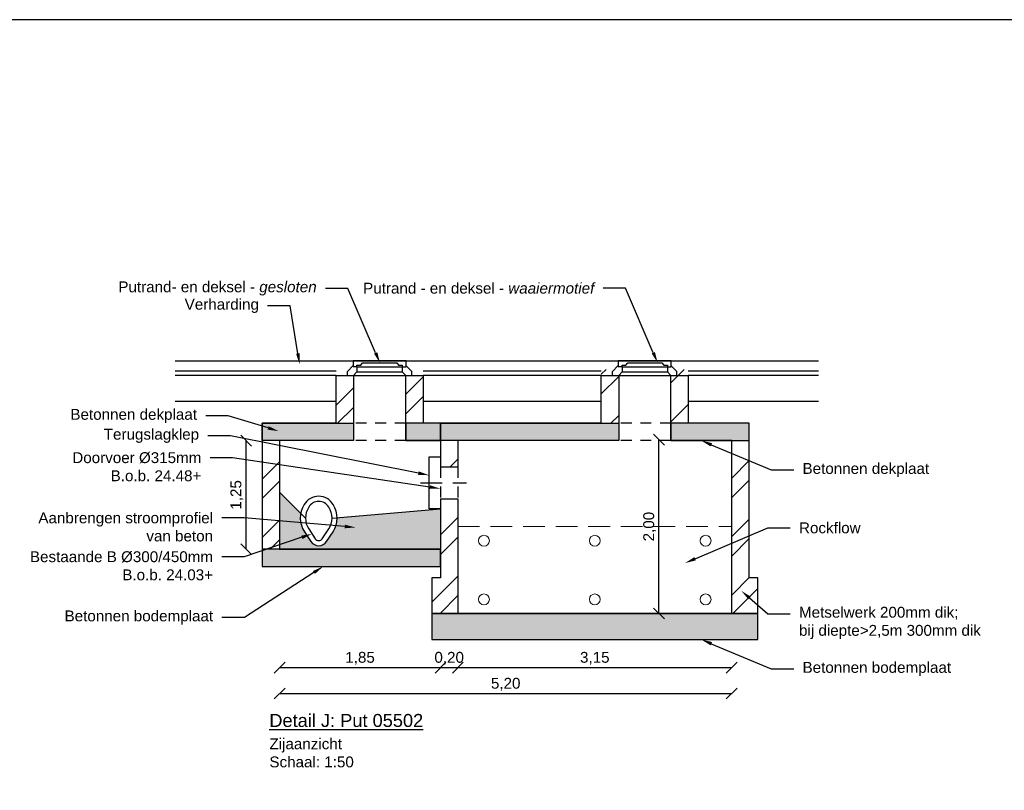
# Model space of a CAD drawing. Header units: metres. Extents: x 8 to 122, y -18 to 26.
# Tile 40 of 54: x 45 to 56, y 15 to 24. Entities that reach past the tile are written whole.
import ezdxf
from ezdxf import colors
from ezdxf.entities.mleader import LeaderData, LeaderLine
from ezdxf.math import Vec2, Vec3

# ---------------------------------------------------------------- set-up
doc = ezdxf.new("R2010")
doc.units = ezdxf.units.M
doc.header["$PDMODE"] = 1
doc.linetypes.add('DASHED2', pattern=[0.375, 0.25, -0.125])
for name, color, linetype, lineweight in [('N-WA-RI-ROCKFLOW-G', 10, 'Continuous', 9), ('X-XX-AL-AANKLEDING-T25', 7, 'Continuous', 25), ('X-XX-AL-AANKLEDING-T30', 7, 'Continuous', 30)]:
    doc.layers.add(name, color=color, linetype=linetype, lineweight=lineweight)
doc.layers.add('N-WE-AL-DETAIL-G', color=7, linetype='Continuous')
doc.styles.add('NLCS_ISO', font='arial.ttf')
doc.styles.get("Standard").update_dxf_attribs({"font": 'arial.ttf'})
doc.dimstyles.new('NLCS_1-50', dxfattribs={"dimscale": 0.05, "dimtxt": 2.5, "dimasz": 2.5, "dimexe": 1.25, "dimexo": 0.625, "dimtad": 1, "dimtxsty": 'Standard', "dimblk": 'OBLIQUE', "dimcen": 0, "dimse1": 1, "dimse2": 1, "dimadec": 0, "dimazin": 0, "dimtfac": 1, "dimtmove": 0, "dimatfit": 3, "dimfxl": 1, "dimarcsym": 0})
pattern_1 = [(45, (-29.73047169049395, 28.51451230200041), (-0.3367596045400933, 0.3367596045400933), []), (45, (-29.50596519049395, 28.51451230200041), (-0.3367596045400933, 0.3367596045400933), [])]

# ---------------------------------------------------------------- blocks, each defined once
blk = doc.blocks.new('_Oblique')
at = {"color": 0, "linetype": 'ByBlock', "lineweight": -2}
blk.add_line((-0.5, -0.5), (0.5, 0.5), dxfattribs=at)
blk = doc.blocks.new('*D89')
at = {"layer": 'Defpoints', "color": 0, "transparency": 16777216}
for p in [(47.88841845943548, 17.56851834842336), (49.73841845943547, 17.56851834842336), (49.73841845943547, 16.20560129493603)]:
    blk.add_point(p, dxfattribs=at)
at = {"layer": 'N-WE-AL-DETAIL-G', "color": 0, "lineweight": -2, "transparency": 16777216}
blk.add_line((47.88841845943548, 16.20560129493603), (49.73841845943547, 16.20560129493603), dxfattribs=at)
at = {"layer": 'N-WE-AL-DETAIL-G', "color": 0, "lineweight": -2, "transparency": 16777216, "xscale": 0.125, "yscale": 0.125, "zscale": 0.125, "rotation": 180}
blk.add_blockref('_Oblique', (47.88841845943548, 16.20560129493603), dxfattribs=at)
at = {"layer": 'N-WE-AL-DETAIL-G', "color": 0, "lineweight": -2, "transparency": 16777216, "xscale": 0.125, "yscale": 0.125, "zscale": 0.125}
blk.add_blockref('_Oblique', (49.73841845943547, 16.20560129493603), dxfattribs=at)
at = {"layer": 'N-WE-AL-DETAIL-G', "color": 0, "transparency": 16777216, "insert": (48.81341845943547, 16.31197066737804), "char_height": 0.125, "attachment_point": 5}
blk.add_mtext('1,85', dxfattribs=at)
blk = doc.blocks.new('*D90')
at = {"layer": 'Defpoints', "color": 0, "transparency": 16777216}
for p in [(49.73841845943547, 18.60846526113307), (49.93841845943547, 18.51514283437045), (49.93841845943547, 16.20560129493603)]:
    blk.add_point(p, dxfattribs=at)
at = {"layer": 'N-WE-AL-DETAIL-G', "color": 0, "lineweight": -2, "transparency": 16777216}
blk.add_line((49.73841845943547, 16.20560129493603), (49.93841845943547, 16.20560129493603), dxfattribs=at)
at = {"layer": 'N-WE-AL-DETAIL-G', "color": 0, "lineweight": -2, "transparency": 16777216, "xscale": 0.125, "yscale": 0.125, "zscale": 0.125, "rotation": 180}
blk.add_blockref('_Oblique', (49.73841845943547, 16.20560129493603), dxfattribs=at)
at = {"layer": 'N-WE-AL-DETAIL-G', "color": 0, "lineweight": -2, "transparency": 16777216, "xscale": 0.125, "yscale": 0.125, "zscale": 0.125}
blk.add_blockref('_Oblique', (49.93841845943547, 16.20560129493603), dxfattribs=at)
at = {"layer": 'N-WE-AL-DETAIL-G', "color": 0, "transparency": 16777216, "insert": (49.83841845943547, 16.31197066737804), "char_height": 0.125, "attachment_point": 5}
blk.add_mtext('0,20', dxfattribs=at)
blk = doc.blocks.new('*D91')
at = {"layer": 'Defpoints', "color": 0, "transparency": 16777216}
for p in [(49.93841845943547, 18.51514283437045), (53.08841845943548, 16.82851834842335), (53.08841845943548, 16.20560129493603)]:
    blk.add_point(p, dxfattribs=at)
at = {"layer": 'N-WE-AL-DETAIL-G', "color": 0, "lineweight": -2, "transparency": 16777216}
blk.add_line((49.93841845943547, 16.20560129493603), (53.08841845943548, 16.20560129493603), dxfattribs=at)
at = {"layer": 'N-WE-AL-DETAIL-G', "color": 0, "lineweight": -2, "transparency": 16777216, "xscale": 0.125, "yscale": 0.125, "zscale": 0.125, "rotation": 180}
blk.add_blockref('_Oblique', (49.93841845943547, 16.20560129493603), dxfattribs=at)
at = {"layer": 'N-WE-AL-DETAIL-G', "color": 0, "lineweight": -2, "transparency": 16777216, "xscale": 0.125, "yscale": 0.125, "zscale": 0.125}
blk.add_blockref('_Oblique', (53.08841845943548, 16.20560129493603), dxfattribs=at)
at = {"layer": 'N-WE-AL-DETAIL-G', "color": 0, "transparency": 16777216, "insert": (51.51341845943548, 16.31197066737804), "char_height": 0.125, "attachment_point": 5}
blk.add_mtext('3,15', dxfattribs=at)
blk = doc.blocks.new('*D92')
at = {"layer": 'Defpoints', "color": 0, "transparency": 16777216}
for p in [(47.88841845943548, 17.56851834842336), (53.08841845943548, 16.82851834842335), (53.08841845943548, 15.90700891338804)]:
    blk.add_point(p, dxfattribs=at)
at = {"layer": 'N-WE-AL-DETAIL-G', "color": 0, "lineweight": -2, "transparency": 16777216}
blk.add_line((47.88841845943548, 15.90700891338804), (53.08841845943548, 15.90700891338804), dxfattribs=at)
at = {"layer": 'N-WE-AL-DETAIL-G', "color": 0, "lineweight": -2, "transparency": 16777216, "xscale": 0.125, "yscale": 0.125, "zscale": 0.125, "rotation": 180}
blk.add_blockref('_Oblique', (47.88841845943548, 15.90700891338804), dxfattribs=at)
at = {"layer": 'N-WE-AL-DETAIL-G', "color": 0, "lineweight": -2, "transparency": 16777216, "xscale": 0.125, "yscale": 0.125, "zscale": 0.125}
blk.add_blockref('_Oblique', (53.08841845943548, 15.90700891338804), dxfattribs=at)
at = {"layer": 'N-WE-AL-DETAIL-G', "color": 0, "transparency": 16777216, "insert": (50.48841845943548, 16.01337828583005), "char_height": 0.125, "attachment_point": 5}
blk.add_mtext('5,20', dxfattribs=at)
blk = doc.blocks.new('*D93')
at = {"layer": 'Defpoints', "color": 0, "transparency": 16777216}
for p in [(47.50317182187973, 18.81851834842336), (49.7384184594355, 18.81851834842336), (49.7384184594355, 17.56851834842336)]:
    blk.add_point(p, dxfattribs=at)
at = {"layer": 'N-WE-AL-DETAIL-G', "color": 0, "lineweight": -2, "transparency": 16777216}
blk.add_line((47.50317182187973, 17.56851834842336), (47.50317182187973, 18.81851834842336), dxfattribs=at)
at = {"layer": 'N-WE-AL-DETAIL-G', "color": 0, "lineweight": -2, "transparency": 16777216, "xscale": 0.125, "yscale": 0.125, "zscale": 0.125}
for p, rotation in [((47.50317182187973, 18.81851834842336), 90), ((47.50317182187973, 17.56851834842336), 270)]:
    blk.add_blockref('_Oblique', p, dxfattribs=dict(at, rotation=rotation))
at = {"layer": 'N-WE-AL-DETAIL-G', "color": 0, "transparency": 16777216, "insert": (47.39680244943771, 18.19351834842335), "char_height": 0.125, "attachment_point": 5, "rotation": 90}
blk.add_mtext('1,25', dxfattribs=at)
blk = doc.blocks.new('*D94')
at = {"layer": 'Defpoints', "color": 0, "transparency": 16777216}
for p in [(52.25122339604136, 18.82851834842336), (53.08841845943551, 18.82851834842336), (53.08841845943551, 16.82851834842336)]:
    blk.add_point(p, dxfattribs=at)
at = {"layer": 'N-WE-AL-DETAIL-G', "color": 0, "lineweight": -2, "transparency": 16777216}
blk.add_line((52.25122339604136, 16.82851834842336), (52.25122339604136, 18.82851834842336), dxfattribs=at)
at = {"layer": 'N-WE-AL-DETAIL-G', "color": 0, "lineweight": -2, "transparency": 16777216, "xscale": 0.125, "yscale": 0.125, "zscale": 0.125}
for p, rotation in [((52.25122339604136, 18.82851834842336), 90), ((52.25122339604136, 16.82851834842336), 270)]:
    blk.add_blockref('_Oblique', p, dxfattribs=dict(at, rotation=rotation))
at = {"layer": 'N-WE-AL-DETAIL-G', "color": 0, "transparency": 16777216, "insert": (52.14485402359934, 17.82851834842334), "char_height": 0.125, "attachment_point": 5, "rotation": 90}
blk.add_mtext('2,00', dxfattribs=at)
blk = doc.blocks.new('A$C09B27C97')
for p, q in [((-2.504479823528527e-08, 0.04500006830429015), (0.06499997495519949, 0.1140000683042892)), ((0.6749999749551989, 0.1700000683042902), (0.06499997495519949, 0.1700000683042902)), ((0.06499997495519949, 0.1700000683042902), (0.06499997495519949, 0.1200000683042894)), ((0.06499997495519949, 0.1200000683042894), (0.06499997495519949, 0.09800006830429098)), ((0.06499997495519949, 0.09800006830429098), (0.06499997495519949, 0.1140000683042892)), ((0.1079999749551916, 0.1200000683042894), (0.1519999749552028, 0.1200000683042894)), ((0.1079999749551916, 0.09800006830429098), (0.1079999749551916, 0.1200000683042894)), ((0.1519999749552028, 0.1200000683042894), (0.1739999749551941, 0.145000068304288)), ((0.1739999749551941, 0.145000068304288), (0.5659999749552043, 0.145000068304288)), ((0.5659999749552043, 0.145000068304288), (0.5879999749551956, 0.1200000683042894)), ((0.5879999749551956, 0.1200000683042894), (0.630999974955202, 0.1200000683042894)), ((0.630999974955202, 0.1200000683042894), (0.630999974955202, 0.09800006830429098)), ((0.6749999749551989, 0.09800006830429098), (0.6749999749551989, 0.1700000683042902)), ((-2.504479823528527e-08, 6.830428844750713e-08), (-2.504479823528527e-08, 0.04500006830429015)), ((-2.504479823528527e-08, 6.830428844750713e-08), (0.06999997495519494, 6.830428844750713e-08)), ((0.1079999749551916, 0.09800006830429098), (0.06499997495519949, 0.09800006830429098)), ((0.06999997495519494, 6.830428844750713e-08), (0.1079999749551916, 0.04000006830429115)), ((0.06999997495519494, 6.830428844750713e-08), (0.6699999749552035, 6.830428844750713e-08)), ((0.1079999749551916, 0.09800006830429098), (0.1079999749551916, 0.04000006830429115)), ((0.1079999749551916, 0.09800006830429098), (0.630999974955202, 0.09800006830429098)), ((0.1079999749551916, 0.04000006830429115), (0.630999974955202, 0.04000006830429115)), ((0.630999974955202, 0.09800006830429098), (0.630999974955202, 0.04000006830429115)), ((0.630999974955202, 0.09800006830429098), (0.6749999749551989, 0.09800006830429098)), ((0.6699999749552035, 6.830428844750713e-08), (0.630999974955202, 0.04000006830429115)), ((0.6699999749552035, 6.830428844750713e-08), (0.7399999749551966, 6.830428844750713e-08)), ((0.7389999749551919, 0.04400006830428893), (0.6749999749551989, 0.1100000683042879)), ((0.7399999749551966, 6.830428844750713e-08), (0.7399999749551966, 0.04500006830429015))]:
    blk.add_line(p, q)
at = {"flags": 128}
blk.add_lwpolyline([(0.6747401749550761, 0.1700000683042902), (0.6747401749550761, 0.1700000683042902)], dxfattribs=at)

msp = doc.modelspace()

# ---------------------------------------------------------------- hatches: boundary and pattern name
at = {"layer": 'N-WE-AL-DETAIL-G'}
h = msp.add_hatch(dxfattribs=at)
h.set_pattern_fill('ANSI32', color=253, scale=0.05)
h.set_pattern_definition(pattern_1)
h.paths.add_polyline_path([(48.73841845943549, 19.63851834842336), (48.5384184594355, 19.63851834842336), (48.5384184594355, 19.01851834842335), (47.68841845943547, 19.01851834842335), (47.68841845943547, 17.56851834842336), (47.88841845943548, 17.56851834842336), (47.88841845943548, 18.81851834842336), (47.68841845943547, 18.81851834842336), (47.69113257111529, 19.01851834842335), (48.73841845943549, 19.01851834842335)])
h = msp.add_hatch(dxfattribs=at)
h.set_pattern_fill('ANSI32', color=253, scale=0.05)
h.set_pattern_definition(pattern_1)
h.paths.add_polyline_path([(49.5384184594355, 19.01851834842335), (49.5384184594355, 19.63851834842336), (49.33841845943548, 19.63851834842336), (49.33841845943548, 19.01851834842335)])
h = msp.add_hatch(dxfattribs=at)
h.set_pattern_fill('ANSI32', color=253, scale=0.05)
h.set_pattern_definition(pattern_1)
h.paths.add_polyline_path([(49.93841845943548, 18.14851828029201), (49.73841845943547, 18.14851828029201), (49.73841845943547, 17.23851834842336), (49.63841845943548, 17.23851834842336), (49.63841845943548, 16.82851834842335), (53.38841845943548, 16.82851834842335), (53.38841845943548, 17.23851834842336), (53.28841845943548, 17.23851834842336), (53.28841845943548, 19.01851834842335), (52.58841845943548, 19.01851834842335), (52.58841845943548, 19.63851834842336), (52.38841845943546, 19.63851834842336), (52.38841845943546, 19.01851834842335), (53.28263410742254, 19.01851834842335), (53.28841845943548, 18.81851834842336), (53.08841845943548, 18.81851834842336), (53.08841845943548, 16.82851834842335), (49.93841845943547, 16.82851834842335)])
h.paths.add_polyline_path([(49.73841845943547, 18.51514283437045), (49.93841845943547, 18.51514283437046), (49.93841845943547, 18.81851834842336), (49.73841845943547, 18.81851834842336), (49.74424626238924, 19.01851834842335), (51.78841845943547, 19.01851834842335), (51.78841845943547, 19.63851834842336), (51.58841845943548, 19.63851834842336), (51.58841845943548, 19.01851834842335), (49.73841845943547, 19.01851834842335)], flags=17)
h = msp.add_hatch(color=252, dxfattribs=at)
h.dxf.hatch_style = 1
h.paths.add_polyline_path([(47.88841845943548, 18.81851834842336), (47.68841845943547, 18.81851834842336), (47.68841845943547, 19.01851834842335), (48.73841845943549, 19.01851834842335), (48.73841845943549, 18.81851834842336)])
h.paths.add_polyline_path([(49.73841845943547, 19.01851834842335), (49.33841845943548, 19.01851834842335), (49.33841845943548, 18.81851834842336), (49.73841845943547, 18.81851834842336)])
h.paths.add_polyline_path([(49.73841845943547, 18.81851834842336), (49.73841845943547, 19.01851834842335), (51.78841845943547, 19.01851834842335), (51.78841845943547, 18.81851834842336)])
h.paths.add_polyline_path([(53.28841845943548, 19.01851834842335), (52.38841845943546, 19.01851834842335), (52.38841845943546, 18.81851834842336), (53.28841845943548, 18.81851834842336)])
h.paths.add_polyline_path([(49.93841845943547, 16.82851834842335), (49.63841845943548, 16.82851834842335), (49.63841845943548, 16.52851834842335), (53.38841845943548, 16.52851834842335), (53.38841845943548, 16.82851834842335), (53.08841845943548, 16.82851834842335)])
h.paths.add_polyline_path([(49.73841845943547, 17.36851834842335), (49.73841845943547, 17.56851834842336), (47.88841845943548, 17.56851834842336), (47.68841845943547, 17.56851834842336), (47.68841845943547, 17.36851834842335)])
h = msp.add_hatch(color=253, dxfattribs=at)
h.dxf.hatch_style = 1
edge = h.paths.add_edge_path()
edge.add_line((49.73841845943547, 18.03377718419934), (48.55050995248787, 17.93099794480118))
edge.add_arc((48.26219911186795, 17.92589239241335), 0.2883560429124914, -33.23117425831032, 1.0145162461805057, ccw=False)
edge.add_line((48.50339921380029, 17.76786796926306), (48.42918255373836, 17.65743431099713))
edge.add_arc((48.33841845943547, 17.71718320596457), 0.1086648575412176, 214.4760610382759, 326.6435781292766, ccw=False)
edge.add_line((48.24883919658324, 17.65567217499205), (48.17324619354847, 17.76781437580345))
edge.add_arc((48.41432328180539, 17.92602629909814), 0.2883559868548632, 169.0540503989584, 213.2757325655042, ccw=False)
edge.add_line((48.13121342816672, 17.98078016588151), (47.88841845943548, 18.22357513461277))
edge.add_line((47.88841845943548, 18.22357513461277), (47.88841845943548, 18.00766045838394))
edge.add_line((47.88841845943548, 18.00766045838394), (47.88841845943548, 17.56851834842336))
edge.add_line((47.88841845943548, 17.56851834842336), (49.73841845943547, 17.56851834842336))
edge.add_line((49.73841845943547, 17.56851834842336), (49.73841845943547, 18.03377718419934))

# ---------------------------------------------------------------- linework, layer by layer
at = {"layer": 'Defpoints', "color": 6}
msp.add_lwpolyline([(7.547254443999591, 23.66402338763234), (7.547254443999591, -16.8114657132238), (56.16907786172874, -16.8114657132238), (56.16907786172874, -12.08719732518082), (64.85839197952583, -12.08719732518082), (64.85839197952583, 23.66402338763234)], close=True, dxfattribs=at)
at = {"layer": 'N-WA-RI-ROCKFLOW-G', "linetype": 'DASHED2'}
msp.add_lwpolyline([(49.93841845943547, 17.82851834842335), (53.08841845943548, 17.82851834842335), (53.08841845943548, 16.82851834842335), (49.93841845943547, 16.82851834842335)], close=True, dxfattribs=at)
at = {"layer": 'N-WA-RI-ROCKFLOW-G'}
for centre in [(50.23841845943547, 17.66651834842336), (51.51341845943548, 17.66651834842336), (52.78841845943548, 17.66651834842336), (50.23841845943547, 16.99051834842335), (51.51341845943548, 16.99051834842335), (52.78841845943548, 16.99051834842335)]:
    msp.add_circle(centre, 0.0625, dxfattribs=at)
at = {"layer": 'N-WE-AL-DETAIL-G', "color": 252}
for points in [[(46.68841845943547, 19.73851834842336), (48.63841845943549, 19.73851834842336)], [(48.63841845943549, 19.73851834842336), (51.68841845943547, 19.73851834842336)], [(51.68841845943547, 19.73851834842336), (54.08841845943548, 19.73851834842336)], [(46.68841845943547, 19.62351834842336), (48.5384184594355, 19.62351834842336)], [(49.5384184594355, 19.62351834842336), (51.58841845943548, 19.62351834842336)], [(52.58841845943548, 19.62351834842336), (54.08841845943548, 19.62351834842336)], [(46.68841845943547, 19.57351834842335), (48.5384184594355, 19.57351834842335)], [(49.5384184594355, 19.57351834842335), (51.58841845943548, 19.57351834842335)], [(52.58841845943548, 19.57351834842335), (54.08841845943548, 19.57351834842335)], [(46.68841845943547, 19.27351834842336), (48.5384184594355, 19.27351834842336)], [(49.5384184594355, 19.27351834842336), (51.58841845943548, 19.27351834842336)], [(52.58841845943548, 19.27351834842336), (54.08841845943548, 19.27351834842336)]]:
    msp.add_lwpolyline(points, dxfattribs=at)
at = {"layer": 'N-WE-AL-DETAIL-G'}
for points in [[(48.5384184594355, 19.01851834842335), (48.5384184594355, 19.56851834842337), (48.73841845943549, 19.56851834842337), (48.73841845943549, 18.81851834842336)], [(49.33841845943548, 18.81851834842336), (49.33841845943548, 19.56851834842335), (49.5384184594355, 19.56851834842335), (49.5384184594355, 19.01851834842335)], [(51.58841845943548, 19.01851834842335), (51.58841845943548, 19.56851834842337), (51.78841845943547, 19.56851834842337), (51.78841845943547, 18.81851834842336)], [(52.38841845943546, 18.81851834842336), (52.38841845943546, 19.56851834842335), (52.58841845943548, 19.56851834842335), (52.58841845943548, 19.01851834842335)], [(48.5384184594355, 19.01851834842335), (47.68841845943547, 19.01851834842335), (47.68841845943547, 17.36851834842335), (49.73841845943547, 17.36851834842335)], [(51.58841845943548, 19.01851834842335), (49.5384184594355, 19.01851834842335)], [(49.73841845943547, 18.14851828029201), (49.73841845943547, 17.23851834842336), (49.63841845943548, 17.23851834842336), (49.63841845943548, 16.82851834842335), (53.38841845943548, 16.82851834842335), (53.38841845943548, 17.23851834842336), (53.28841845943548, 17.23851834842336), (53.28841845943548, 19.01851834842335), (52.58841845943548, 19.01851834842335)], [(49.73841845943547, 19.01851834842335), (49.73841845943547, 18.51514283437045)], [(48.73841845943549, 18.81851834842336), (47.88841845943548, 18.81851834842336), (47.88841845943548, 17.56851834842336)], [(49.73841845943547, 18.81851834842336), (49.33841845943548, 18.81851834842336)], [(49.93841845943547, 18.81851834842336), (49.93841845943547, 18.51514283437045)], [(49.93841845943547, 16.82851834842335), (53.08841845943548, 16.82851834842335), (53.08841845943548, 18.81851834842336), (52.38841845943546, 18.81851834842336)], [(51.78841845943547, 18.81851834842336), (49.93841845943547, 18.81851834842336)], [(49.73841845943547, 18.14851828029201), (49.73841845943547, 18.03377718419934), (49.60703818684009, 18.03377718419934), (49.60703818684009, 18.62988393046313), (49.73841845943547, 18.62988393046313), (49.73841845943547, 18.51514283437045)], [(49.73841845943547, 18.51514283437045), (49.93841845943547, 18.51514283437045)], [(48.18596729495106, 17.92602629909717), (47.88841845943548, 18.22357513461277)], [(49.73841845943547, 18.14851828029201), (49.93841845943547, 18.14851828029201)], [(49.93841845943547, 18.14851828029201), (49.93841845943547, 16.82851834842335)], [(48.49055514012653, 17.92581058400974), (49.73841845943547, 18.03377718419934)], [(47.88841845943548, 17.56851834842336), (49.73841845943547, 17.56851834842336)]]:
    msp.add_lwpolyline(points, dxfattribs=at)
for points in [[(47.88841845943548, 18.81851834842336), (47.68841845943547, 18.81851834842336), (47.68841845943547, 19.01851834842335), (48.73841845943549, 19.01851834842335), (48.73841845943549, 18.81851834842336)], [(49.73841845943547, 19.01851834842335), (49.33841845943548, 19.01851834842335), (49.33841845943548, 18.81851834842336), (49.73841845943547, 18.81851834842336)], [(49.73841845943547, 18.81851834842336), (49.73841845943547, 19.01851834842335), (51.78841845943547, 19.01851834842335), (51.78841845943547, 18.81851834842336)], [(53.28841845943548, 19.01851834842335), (52.38841845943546, 19.01851834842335), (52.38841845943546, 18.81851834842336), (53.28841845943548, 18.81851834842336)], [(49.73841845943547, 17.36851834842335), (49.73841845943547, 17.56851834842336), (47.88841845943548, 17.56851834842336), (47.68841845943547, 17.56851834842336), (47.68841845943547, 17.36851834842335)], [(49.93841845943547, 16.82851834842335), (49.63841845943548, 16.82851834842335), (49.63841845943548, 16.52851834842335), (53.38841845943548, 16.52851834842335), (53.38841845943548, 16.82851834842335), (53.08841845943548, 16.82851834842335)]]:
    msp.add_lwpolyline(points, close=True, dxfattribs=at)
at = {"layer": 'N-WE-AL-DETAIL-G', "color": 252, "linetype": 'DASHED2', "ltscale": 0.5}
for points in [[(49.33841845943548, 19.01851834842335), (48.73841845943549, 19.01851834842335)], [(52.38841845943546, 19.01851834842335), (51.78841845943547, 19.01851834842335)], [(49.33841845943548, 18.81851834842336), (48.73841845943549, 18.81851834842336)], [(52.38841845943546, 18.81851834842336), (51.78841845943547, 18.81851834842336)], [(49.73841845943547, 18.51514283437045), (49.73841845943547, 18.14851828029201)], [(49.93841845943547, 18.51514283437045), (49.93841845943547, 18.14851828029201)]]:
    msp.add_lwpolyline(points, dxfattribs=at)
at = {"layer": 'N-WE-AL-DETAIL-G', "color": 252, "linetype": 'DASHED2'}
msp.add_lwpolyline([(49.5070381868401, 18.33183055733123), (50.03852045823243, 18.33183055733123)], dxfattribs=at)
at = {"layer": 'N-WE-AL-DETAIL-G', "color": 252}
for points in [[(48.24883919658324, 17.65567217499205, 0.5265400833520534), (48.42802619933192, 17.65571366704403), (48.50339921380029, 17.76786796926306, 0.296467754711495), (48.50452050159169, 18.08219194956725, 0.5792594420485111), (48.17190346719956, 18.08217305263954, 0.2965078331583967), (48.17324619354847, 17.76781437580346)], [(48.29841845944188, 17.68946555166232, 0.52368008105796), (48.37841845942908, 17.68946555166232), (48.45339257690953, 17.80102629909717, 0.2980008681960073), (48.45321740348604, 18.05102629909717, 0.5868867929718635), (48.22321740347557, 18.05102629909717, 0.2980008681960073), (48.22321740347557, 17.80102629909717)]]:
    msp.add_lwpolyline(points, format="xyb", close=True, dxfattribs=at)

# ---------------------------------------------------------------- block references
at = {"layer": 'N-WE-AL-DETAIL-G'}
for p in [(48.66841848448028, 19.56851828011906), (51.71841848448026, 19.56851828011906)]:
    msp.add_blockref('A$C09B27C97', p, dxfattribs=at)

# ---------------------------------------------------------------- texts
at = {"layer": 'X-XX-AL-AANKLEDING-T25', "insert": (47.77079007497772, 15.39048232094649), "char_height": 0.125, "width": 0.9756932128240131, "attachment_point": 1, "style": 'NLCS_ISO'}
msp.add_mtext('Zijaanzicht\\PSchaal: 1:50', dxfattribs=at)
at = {"layer": 'X-XX-AL-AANKLEDING-T30', "style": 'NLCS_ISO'}
msp.add_text('%%UDetail J: Put 05502', height=0.15, dxfattribs=at).set_placement((47.76948294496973, 15.52171021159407))

# ---------------------------------------------------------------- dimensions: what is measured, and where the dimension line sits
at = {"layer": 'N-WE-AL-DETAIL-G'}
for base, p1, p2, picture, middle in [((47.50317182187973, 18.81851834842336), (49.73841845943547, 17.56851834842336), (49.73841845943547, 18.81851834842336), '*D93', (47.39680244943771, 18.19351834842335)), ((52.25122339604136, 18.82851834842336), (53.08841845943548, 16.82851834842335), (53.08841845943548, 18.82851834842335), '*D94', (52.14485402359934, 17.82851834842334))]:
    dim = msp.add_linear_dim(base=base, p1=p1, p2=p2, angle=90, dimstyle='NLCS_1-50', override={"dimzin": 0}, dxfattribs=at)
    dim.commit()
    dim.dimension.update_dxf_attribs({"geometry": picture, "text_midpoint": middle})
dim = msp.add_linear_dim(base=(49.93841845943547, 16.20560129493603), p1=(49.73841845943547, 18.60846526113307), p2=(49.93841845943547, 18.51514283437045), dimstyle='NLCS_1-50', override={"dimzin": 0}, dxfattribs=at)
dim.commit()
dim.dimension.update_dxf_attribs({"geometry": '*D90', "text_midpoint": (49.83841845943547, 16.20560129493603), "dimtype": 160})
for base, p1, p2, picture, middle in [((53.08841845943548, 16.20560129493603), (49.93841845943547, 18.51514283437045), (53.08841845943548, 16.82851834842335), '*D91', (51.51341845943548, 16.31197066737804)), ((49.73841845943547, 16.20560129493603), (47.88841845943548, 17.56851834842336), (49.73841845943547, 17.56851834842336), '*D89', (48.81341845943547, 16.31197066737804)), ((53.08841845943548, 15.90700891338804), (47.88841845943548, 17.56851834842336), (53.08841845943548, 16.82851834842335), '*D92', (50.48841845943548, 16.01337828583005))]:
    dim = msp.add_linear_dim(base=base, p1=p1, p2=p2, dimstyle='NLCS_1-50', override={"dimzin": 0}, dxfattribs=at)
    dim.commit()
    dim.dimension.update_dxf_attribs({"geometry": picture, "text_midpoint": middle})

# ---------------------------------------------------------------- leaders
at = {"layer": 'X-XX-AL-AANKLEDING-T25'}
ml = msp.add_multileader_mtext('Standard', dxfattribs=at)
ml.set_content('Putrand- en deksel - {\\fArial|b0|i1|c0|p34;gesloten}', color=256, style='NLCS_ISO')
ml.set_leader_properties()
ml.build(insert=Vec2(0, 0))
ml.multileader.update_dxf_attribs({"arrow_head_size": 0.125})
ctx = ml.context
ctx.base_point, ctx.char_height, ctx.arrow_head_size, ctx.landing_gap_size, ctx.plane_origin = Vec3(45.95110890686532, 20.5706553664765), 0.125, 0.125, 0.1, Vec3(50.0035907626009, 19.53655422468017)
ctx.text_align_type = 2
notes = []
notes.append((ctx, [(0, (1, 1, 0), (48.67320584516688, 20.5706553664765), (-1, 0), 0.2593070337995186, [(0, [(49.0421203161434, 19.712882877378)], 0, [])])]))
ctx.mtext.insert, ctx.mtext.alignment, ctx.mtext.flow_direction = Vec3(48.31389881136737, 20.6512743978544), 3, 5
ml = msp.add_multileader_mtext('Standard', dxfattribs=at)
ml.set_content('Putrand - en deksel - {\\fArial|b0|i1|c0|p34;waaiermotief}', color=256, style='NLCS_ISO')
ml.set_leader_properties()
ml.build(insert=Vec2(0, 0))
ml.multileader.update_dxf_attribs({"arrow_head_size": 0.125})
ctx = ml.context
ctx.base_point, ctx.char_height, ctx.arrow_head_size, ctx.landing_gap_size, ctx.plane_origin = Vec3(48.7391895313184, 20.57210742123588), 0.125, 0.125, 0.1, Vec3(53.19753768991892, 19.53800627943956)
ctx.text_align_type = 2
notes.append((ctx, [(0, (1, 1, 0), (51.86715277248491, 20.57210742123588), (-1, 0), 0.2593070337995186, [(0, [(52.23606724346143, 19.71433493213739)], 0, [])])]))
ctx.mtext.insert, ctx.mtext.alignment, ctx.mtext.flow_direction = Vec3(51.50784573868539, 20.63563061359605), 3, 5
ml = msp.add_multileader_mtext('Standard', dxfattribs=at)
ml.set_content('Verharding', color=256, style='NLCS_ISO')
ml.set_leader_properties()
ml.build(insert=Vec2(0, 0))
ml.multileader.update_dxf_attribs({"arrow_head_size": 0.125})
ctx = ml.context
ctx.base_point, ctx.char_height, ctx.arrow_head_size, ctx.landing_gap_size, ctx.plane_origin = Vec3(46.70831297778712, 20.36963665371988), 0.125, 0.125, 0.1, Vec3(49.25624794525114, 19.40131204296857)
ctx.text_align_type = 2
notes.append((ctx, [(0, (1, 1, 0), (48.00945152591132, 20.36963665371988), (-1, 0), 0.2593070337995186, [(0, [(48.1183324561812, 19.69672370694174)], 0, [])])]))
ctx.mtext.insert, ctx.mtext.alignment, ctx.mtext.flow_direction = Vec3(47.65014449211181, 20.45051148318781), 3, 5
ml = msp.add_multileader_mtext('Standard', dxfattribs=at)
ml.set_content('Betonnen dekplaat', color=256, style='NLCS_ISO')
ml.set_leader_properties()
ml.build(insert=Vec2(0, 0))
ml.multileader.update_dxf_attribs({"arrow_head_size": 0.125})
ctx = ml.context
ctx.base_point, ctx.char_height, ctx.arrow_head_size, ctx.landing_gap_size, ctx.plane_origin = Vec3(45.39525551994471, 19.10337584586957), 0.125, 0.125, 0.1, Vec3(51.4508677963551, 17.62732113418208)
ctx.text_align_type = 2
notes.append((ctx, [(1, (1, 1, 0), (47.296922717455, 19.10337584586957), (-1, 0), 0.2593070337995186, [(0, [(47.87567535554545, 18.92762603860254)], 0, [])])]))
ctx.mtext.insert, ctx.mtext.alignment, ctx.mtext.flow_direction = Vec3(46.93761568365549, 19.18322748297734), 3, 5
ml = msp.add_multileader_mtext('Standard', dxfattribs=at)
ml.set_content('Terugslagklep', color=256, style='NLCS_ISO')
ml.set_leader_properties()
ml.build(insert=Vec2(0, 0))
ml.multileader.update_dxf_attribs({"arrow_head_size": 0.125})
ctx = ml.context
ctx.base_point, ctx.char_height, ctx.arrow_head_size, ctx.landing_gap_size, ctx.plane_origin = Vec3(45.77606436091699, 18.87387731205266), 0.125, 0.125, 0.1, Vec3(44.25097471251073, 16.29475843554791)
ctx.text_align_type = 2
notes.append((ctx, [(0, (1, 1, 0), (47.32114902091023, 18.87387731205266), (-1, 0), 0.2593070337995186, [(0, [(49.60703818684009, 18.41964677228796)], 0, [])])]))
ctx.mtext.insert, ctx.mtext.alignment, ctx.mtext.flow_direction = Vec3(46.96184198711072, 18.9547521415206), 3, 5
ml = msp.add_multileader_mtext('Standard', dxfattribs=at)
ml.set_content('Betonnen dekplaat', color=256, style='NLCS_ISO')
ml.set_leader_properties()
ml.build(insert=Vec2(0, 0))
ml.multileader.update_dxf_attribs({"arrow_head_size": 0.125})
ctx = ml.context
ctx.base_point, ctx.char_height, ctx.arrow_head_size, ctx.landing_gap_size, ctx.plane_origin = Vec3(53.80310450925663, 18.48046683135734), 0.125, 0.125, 0.1, Vec3(56.31361090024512, 17.5182134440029)
notes.append((ctx, [(0, (1, 1, 0), (53.54379747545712, 18.48046683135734), (1, 0), 0.2593070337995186, [(0, [(52.73841845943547, 18.81851834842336)], 0, [])])]))
ctx.mtext.insert, ctx.mtext.flow_direction = Vec3(53.90310450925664, 18.56031846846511), 5
ml = msp.add_multileader_mtext('Standard', dxfattribs=at)
ml.set_content('Doorvoer %%C315mm \\PB.o.b. 24.48+', color=256, style='NLCS_ISO')
ml.set_leader_properties()
ml.build(insert=Vec2(0, 0))
ml.multileader.update_dxf_attribs({"arrow_head_size": 0.125})
ctx = ml.context
ctx.base_point, ctx.char_height, ctx.arrow_head_size, ctx.landing_gap_size, ctx.plane_origin = Vec3(45.4279355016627, 18.62114840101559), 0.125, 0.125, 0.1, Vec3(44.27716372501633, 16.91686679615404)
ctx.text_align_type = 2
notes.append((ctx, [(0, (1, 1, 0), (47.34733803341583, 18.62114840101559), (-1, 0), 0.2593070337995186, [(0, [(49.73841845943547, 18.26506077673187)], 0, [])])]))
ctx.mtext.insert, ctx.mtext.alignment, ctx.mtext.flow_direction = Vec3(46.98803099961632, 18.68471422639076), 3, 5
ml = msp.add_multileader_mtext('Standard', dxfattribs=at)
ml.set_content('Aanbrengen stroomprofiel \\Pvan beton', color=256, style='NLCS_ISO')
ml.set_leader_properties()
ml.build(insert=Vec2(0, 0))
ml.multileader.update_dxf_attribs({"arrow_head_size": 0.125})
ctx = ml.context
ctx.base_point, ctx.char_height, ctx.arrow_head_size, ctx.landing_gap_size, ctx.plane_origin = Vec3(45.0250401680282, 17.92803928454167), 0.125, 0.125, 0.1, Vec3(44.85734223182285, 16.14507643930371)
ctx.text_align_type = 2
notes.append((ctx, [(0, (1, 1, 0), (47.48144815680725, 17.92803928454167), (-1, 0), 0.2593070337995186, [(0, [(48.76323822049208, 17.81913963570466)], 0, [])])]))
ctx.mtext.insert, ctx.mtext.alignment, ctx.mtext.flow_direction = Vec3(47.12214112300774, 17.99156247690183), 3, 5
ml = msp.add_multileader_mtext('Standard', dxfattribs=at)
ml.set_content('Rockflow', color=256, style='NLCS_ISO')
ml.set_leader_properties()
ml.build(insert=Vec2(0, 0))
ml.multileader.update_dxf_attribs({"arrow_head_size": 0.125})
ctx = ml.context
ctx.base_point, ctx.char_height, ctx.arrow_head_size, ctx.landing_gap_size, ctx.plane_origin = Vec3(53.76236022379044, 17.81323094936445), 0.125, 0.125, 0.1, Vec3(56.12715911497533, 16.1089493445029)
notes.append((ctx, [(0, (1, 1, 0), (53.50305318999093, 17.81323094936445), (1, 0), 0.2593070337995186, [(0, [(52.55196667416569, 17.40925424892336)], 0, [])])]))
ctx.mtext.insert, ctx.mtext.flow_direction = Vec3(53.86236022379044, 17.87675414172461), 5
ml = msp.add_multileader_mtext('Standard', dxfattribs=at)
ml.set_content('Bestaande B %%C300/450mm\\PB.o.b. 24.03+', color=256, style='NLCS_ISO')
ml.set_leader_properties()
ml.build(insert=Vec2(0, 0))
ml.multileader.update_dxf_attribs({"arrow_head_size": 0.125})
ctx = ml.context
ctx.base_point, ctx.char_height, ctx.arrow_head_size, ctx.landing_gap_size, ctx.plane_origin = Vec3(44.93968887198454, 17.48072990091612), 0.125, 0.125, 0.1, Vec3(44.85734223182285, 15.77644829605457)
ctx.text_align_type = 2
notes.append((ctx, [(0, (1, 1, 0), (47.48144815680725, 17.48072990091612), (-1, 0), 0.2593070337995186, [(0, [(48.26081793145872, 17.74524592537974)], 0, [])])]))
ctx.mtext.insert, ctx.mtext.alignment, ctx.mtext.flow_direction = Vec3(47.12214112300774, 17.54433835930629), 3, 5
ml = msp.add_multileader_mtext('Standard', dxfattribs=at)
ml.set_content('Betonnen bodemplaat', color=256, style='NLCS_ISO')
ml.set_leader_properties()
ml.build(insert=Vec2(0, 0))
ml.multileader.update_dxf_attribs({"arrow_head_size": 0.125})
ctx = ml.context
ctx.base_point, ctx.char_height, ctx.arrow_head_size, ctx.landing_gap_size, ctx.plane_origin = Vec3(45.32833749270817, 16.7830729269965), 0.125, 0.125, 0.1, Vec3(51.4508677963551, 15.33732113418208)
ctx.text_align_type = 2
notes.append((ctx, [(1, (1, 1, 0), (47.48239213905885, 16.7830729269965), (-1, 0), 0.2593070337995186, [(0, [(48.38791214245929, 17.36851834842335)], 0, [])])]))
ctx.mtext.insert, ctx.mtext.alignment, ctx.mtext.flow_direction = Vec3(47.12308510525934, 16.86292456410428), 3, 5
ml = msp.add_multileader_mtext('Standard', dxfattribs=at)
ml.set_content('Metselwerk 200mm dik;\\Pbij diepte>2,5m 300mm dik', color=256, style='NLCS_ISO')
ml.set_leader_properties()
ml.build(insert=Vec2(0, 0))
ml.multileader.update_dxf_attribs({"arrow_head_size": 0.125})
ctx = ml.context
ctx.base_point, ctx.char_height, ctx.arrow_head_size, ctx.landing_gap_size, ctx.plane_origin = Vec3(53.76236022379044, 16.82417849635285), 0.125, 0.125, 0.1, Vec3(56.12715911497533, 15.1198968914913)
notes.append((ctx, [(0, (1, 1, 0), (53.50305318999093, 16.82417849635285), (1, 0), 0.2593070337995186, [(0, [(53.19905630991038, 17.08869452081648)], 0, [])])]))
ctx.mtext.insert, ctx.mtext.flow_direction = Vec3(53.86236022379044, 16.90505332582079), 5
ml = msp.add_multileader_mtext('Standard', dxfattribs=at)
ml.set_content('Betonnen bodemplaat', color=256, style='NLCS_ISO')
ml.set_leader_properties()
ml.build(insert=Vec2(0, 0))
ml.multileader.update_dxf_attribs({"arrow_head_size": 0.125})
ctx = ml.context
ctx.base_point, ctx.char_height, ctx.arrow_head_size, ctx.landing_gap_size, ctx.plane_origin = Vec3(53.80310450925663, 16.19046683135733), 0.125, 0.125, 0.1, Vec3(56.31361090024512, 15.2282134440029)
notes.append((ctx, [(0, (1, 1, 0), (53.54379747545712, 16.19046683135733), (1, 0), 0.2593070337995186, [(0, [(52.73841845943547, 16.52851834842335)], 0, [])])]))
ctx.mtext.insert, ctx.mtext.flow_direction = Vec3(53.90310450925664, 16.27031846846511), 5
for ctx, leaders in notes:
    for number, flags, end, landing, length, lines in leaders:
        leader = LeaderData()
        leader.index, (leader.has_last_leader_line, leader.has_dogleg_vector, leader.attachment_direction) = number, flags
        leader.last_leader_point, leader.dogleg_vector, leader.dogleg_length = Vec3(end), Vec3(landing), length
        for number, points, colour, breaks in lines:
            line = LeaderLine()
            line.index, line.vertices, line.color, line.breaks = number, Vec3.list(points), colors.encode_raw_color(colour), breaks
            leader.lines.append(line)
        ctx.leaders.append(leader)

doc.saveas('drawing.dxf')
